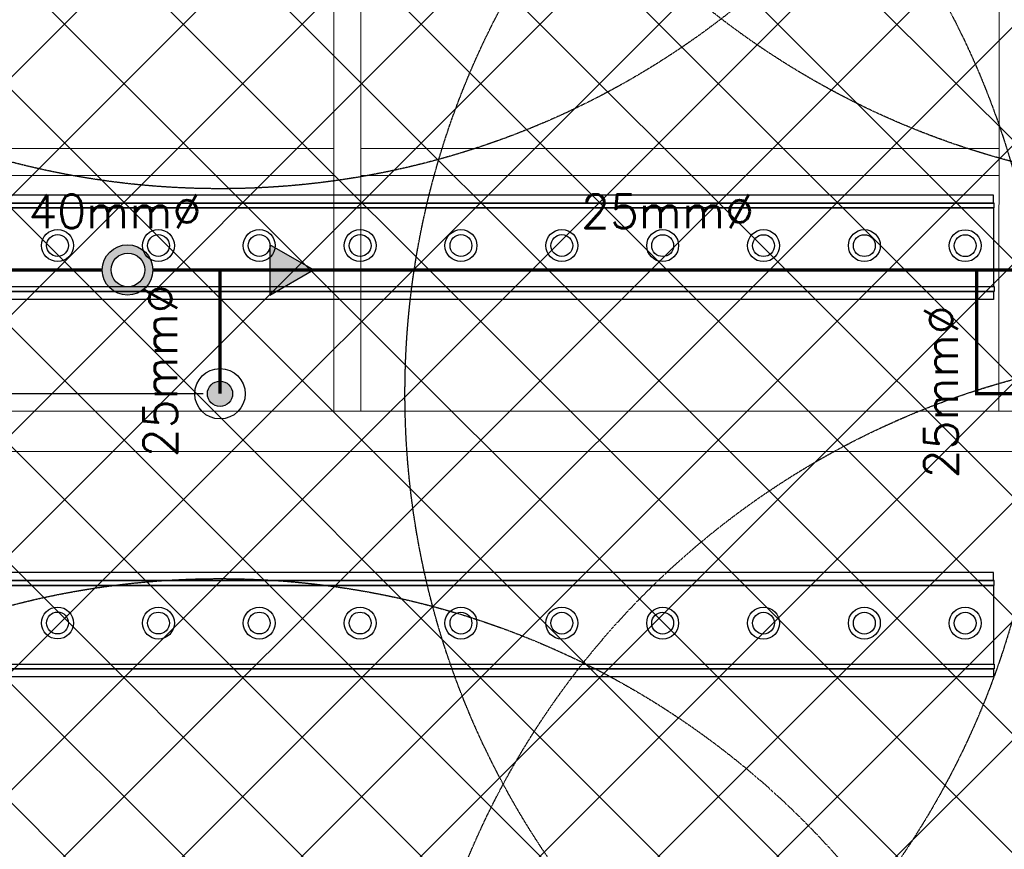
# Model space of a CAD drawing. Header units: millimetres. Extents: x -1753 to 37187, y -1972 to 14840.
# Tile 100 of 128: x 1104 to 4032, y 7975 to 10443. Entities that reach past the tile are written whole.
import ezdxf
from ezdxf.enums import TextEntityAlignment as Align

# ---------------------------------------------------------------- set-up
doc = ezdxf.new("R2010")
doc.units = ezdxf.units.MM
doc.header["$LTSCALE"] = 2
doc.header["$MEASUREMENT"] = 0
doc.header["$PDMODE"] = 3
doc.linetypes.add('DASHED', pattern=[0.75, 0.5, -0.25])
doc.linetypes.add('HIDDEN', pattern=[0.375, 0.25, -0.125])
for name, color, linetype, true_color in [('FIRE-SPKLR-EQP', 1, 'Continuous', 0xff0000), ('FIRE-SPKLR-EQP-MPA-12SM-C', 3, 'HIDDEN', 0x00ff00), ('FIRE-SPKLR-PIPE', 1, 'Continuous', 0xff0000)]:
    doc.layers.add(name, color=color, linetype=linetype, true_color=true_color)
doc.layers.add('FIRE-SPKLR-TEXT', color=7, linetype='Continuous')
doc.layers.add('GREY SCALE', color=9, linetype='Continuous', lineweight=0, true_color=0x808080)
doc.layers.add('RCP LAYER', color=9, linetype='Continuous', lineweight=0, true_color=0x808080)
doc.layers.add('S-BEAM', color=12, linetype='Continuous', lineweight=9)
doc.styles.add('Romans', font='Romans.shx')
doc.styles.get("Standard").update_dxf_attribs({"font": 'times.ttf'})
doc.dimstyles.new('Closed_filled-Romans-100', dxfattribs={"dimtxt": 100, "dimasz": 100, "dimexe": 50, "dimexo": 50, "dimgap": 50, "dimtad": 1, "dimdec": 0, "dimzin": 0, "dimdsep": 46, "dimtxsty": 'Romans', "dimcen": 0.09, "dimadec": 0, "dimazin": 0, "dimtfac": 1, "dimtdec": 0, "dimtofl": 0, "dimtmove": 0, "dimatfit": 3, "dimfxl": 1, "dimtolj": 1, "dimtzin": 0, "dimarcsym": 0})

# ---------------------------------------------------------------- blocks, each defined once
blk = doc.blocks.new('SPKLR-EQP-PENDENT-68C')
at = {"layer": 'FIRE-SPKLR-EQP'}
h = blk.add_hatch(color=256, dxfattribs=at)
h.dxf.hatch_style = 1
h.paths.add_polyline_path([(37.5, 0, 1), (-37.5, 0, 1)])
for radius in [75, 37.5]:
    blk.add_circle((0, 0), radius, dxfattribs=at)
at = {"layer": 'FIRE-SPKLR-EQP-MPA-12SM-C', "linetype": 'DASHED'}
blk.add_circle((0, 0), 2450, dxfattribs=at)
blk = doc.blocks.new('*D76')
at = {"color": 0, "lineweight": -2, "transparency": 16777216}
for p, q in [((1650, 9330), (-1637.7, 9330)), ((-1587.7, 9230), (-1587.7, 6430)), ((1650, 6330), (-1637.7, 6330))]:
    blk.add_line(p, q, dxfattribs=at)
at = {"color": 0, "lineweight": -3, "transparency": 16777216}
for points in [[(-1604.4, 9230), (-1571, 9230), (-1587.7, 9330)], [(-1604.4, 6430), (-1571, 6430), (-1587.7, 6330)]]:
    blk.add_solid(points, dxfattribs=at)
at = {"layer": 'Defpoints', "color": 0, "lineweight": -3, "transparency": 16777216}
for p in [(1700, 9330), (-1587.7, 6330), (1700, 6330)]:
    blk.add_point(p, dxfattribs=at)
at = {"color": 0, "transparency": 16777216, "insert": (-1687.7, 7830), "char_height": 100, "attachment_point": 5, "rotation": 90, "style": 'Romans'}
blk.add_mtext('\\A1;3000', dxfattribs=at)
blk = doc.blocks.new('DIAL-LT-NDE-ZZ-M3-S-201_rvt-6-RCP-Store 05 at Node L5 Level')
at = {"layer": 'S-BEAM', "color": 7}
for p, q in [((-519368.4, 151684), (-519368.3, 153498.9)), ((-519368.4, 151684), (-519368.3, 153498.9)), ((-519288.3, 153498.9), (-519288.4, 151684)), ((-519288.3, 153498.9), (-519288.4, 151684)), ((-517390.4, 151684), (-517390.3, 153498.7)), ((-517390.4, 151684), (-517390.3, 153498.7)), ((-521199.5, 152465.3), (-519368.3, 152465.3)), ((-521199.5, 152465.3), (-519368.3, 152465.3)), ((-519368.3, 152455.7), (-519368.3, 152465.3)), ((-519368.3, 152455.7), (-519368.3, 152465.3)), ((-519288.3, 152465.3), (-517390.3, 152465.3)), ((-519288.3, 152465.3), (-519288.3, 152455.7)), ((-519288.3, 152465.3), (-517390.3, 152465.3)), ((-519288.3, 152465.3), (-519288.3, 152455.7)), ((-517390.3, 152455.7), (-517390.3, 152465.3)), ((-517390.3, 152455.7), (-517390.3, 152465.3)), ((-519368.3, 152394.9), (-519368.3, 152455.7)), ((-519368.3, 152394.9), (-519368.3, 152455.7)), ((-519288.3, 152455.7), (-519288.3, 152394.9)), ((-519288.3, 152455.7), (-519288.3, 152394.9)), ((-517390.3, 152394.9), (-517390.3, 152455.7)), ((-517390.3, 152394.9), (-517390.3, 152455.7)), ((-519368.3, 152385.3), (-521199.5, 152385.3)), ((-519368.3, 152385.3), (-521199.5, 152385.3)), ((-519368.3, 152385.3), (-519368.3, 152394.9)), ((-519368.3, 152385.3), (-519368.3, 152394.9)), ((-519288.3, 152394.9), (-519288.3, 152385.3)), ((-519288.3, 152394.9), (-519288.3, 152385.3)), ((-517390.3, 152385.3), (-519288.3, 152385.3)), ((-517390.3, 152385.3), (-519288.3, 152385.3)), ((-517390.3, 152385.3), (-517390.3, 152394.9)), ((-517390.3, 152385.3), (-517390.3, 152394.9)), ((-520715.1, 151684), (-515477.3, 151684)), ((-520715.1, 151684), (-515477.3, 151684)), ((-515477.3, 151564), (-520713.1, 151564)), ((-515477.3, 151564), (-520713.1, 151564))]:
    blk.add_line(p, q, dxfattribs=at)
blk = doc.blocks.new('A$Cbdc54e46')
at = {"color": 100, "lineweight": 5}
blk.add_blockref('DIAL-LT-NDE-ZZ-M3-S-201_rvt-6-RCP-Store 05 at Node L5 Level', (503706.9, -156235.5), dxfattribs=at)
blk = doc.blocks.new('A$Cf662d679')
blk.add_blockref('A$Cbdc54e46', (0, 0))
blk = doc.blocks.new('SPKLR-PIPE-REDUCER')
at = {"layer": 'FIRE-SPKLR-EQP'}
h = blk.add_hatch(color=256, dxfattribs=at)
h.dxf.hatch_style = 1
h.paths.add_polyline_path([(79.9, 0), (-50, 75), (-50, -75)])
blk.add_lwpolyline([(79.9, 0), (-50, 75), (-50, -75)], close=True, dxfattribs=at)
blk = doc.blocks.new('RCP LAYOUT')
at = {"layer": 'GREY SCALE', "lineweight": -3}
for p, q in [((200, 9392.4), (4187.6, 13380)), ((200, 9038.8), (4541.2, 13380)), ((200, 8685.3), (4894.7, 13380)), ((200, 8331.7), (5248.3, 13380)), ((200, 7978.2), (5601.8, 13380)), ((200, 7271.1), (6308.9, 13380)), ((200, 6917.5), (6662.5, 13380)), ((200, 6564), (7016, 13380)), ((200, 6210.4), (7369.6, 13380)), ((200, 5856.9), (7723.1, 13380)), ((200, 5149.7), (8430.3, 13380)), ((200, 4796.2), (8783.8, 13380)), ((277.4, 4520), (9137.4, 13380)), ((10245.6, 3542.9), (408.6, 13380)), ((5890, 8252.1), (762.1, 13380)), ((200, 7624.6), (5890, 13314.6)), ((10125.7, 3309.3), (200, 13235)), ((10011.5, 3070), (200, 12881.5)), ((9457.9, 3270), (200, 12527.9)), ((9104.4, 3270), (200, 12174.4)), ((5990.8, 6030), (200, 11820.8)), ((8397.3, 3270), (200, 11467.3)), ((200, 5503.3), (5890.1, 11193.4)), ((8043.7, 3270), (200, 11113.7)), ((7690.2, 3270), (200, 10760.2)), ((7336.6, 3270), (200, 10406.6)), ((6983, 3270), (200, 10053)), ((4000.4, 9920.8), (367, 9920.8)), ((367, 9897), (4000.4, 9897)), ((4001.7, 9897.1), (418, 9897.1)), ((4000.4, 9897), (4000.4, 9920.8)), ((4001.7, 9882.7), (4001.7, 9897.1)), ((4000.7, 9882.7), (378.1, 9882.7)), ((418, 9882.7), (4001.7, 9882.7)), ((4000.7, 9649), (4000.7, 9882.7)), ((5979.5, 3920), (200, 9699.5)), ((367, 9634.6), (4000.4, 9634.6)), ((378.1, 9649), (4000.7, 9649)), ((418, 9649), (4001.7, 9649)), ((4001.7, 9634.6), (418, 9634.6)), ((4000.4, 9634.6), (4000.4, 9610.8)), ((4001.7, 9649), (4001.7, 9634.6)), ((4000.4, 9610.8), (367, 9610.8)), ((5625.9, 3920), (200, 9345.9)), ((5272.4, 3920), (200, 8992.4)), ((4000.4, 8797.8), (367, 8797.8)), ((4000.4, 8774), (4000.4, 8797.8)), ((367, 8774), (4000.4, 8774)), ((4000.7, 8759.7), (378.1, 8759.7)), ((4001.7, 8774), (418, 8774)), ((418, 8759.7), (4001.7, 8759.7)), ((4000.7, 8526), (4000.7, 8759.7)), ((4001.7, 8759.7), (4001.7, 8774)), ((378.1, 8526), (4000.7, 8526)), ((418, 8526), (4001.7, 8526)), ((4001.7, 8526), (4001.7, 8511.6)), ((367, 8511.6), (4000.4, 8511.6)), ((4001.7, 8511.6), (418, 8511.6)), ((4000.4, 8511.6), (4000.4, 8487.8)), ((4000.4, 8487.8), (367, 8487.8))]:
    blk.add_line(p, q, dxfattribs=at)
for centre, radius in [((1216.9, 9771), 47.5), ((1516.8, 9770.9), 47.5), ((1816.7, 9770.9), 47.5), ((2116.6, 9770.9), 47.5), ((2416.5, 9770.8), 47.5), ((2716.4, 9770.8), 47.5), ((3016.3, 9770.7), 47.5), ((3316.2, 9770.7), 47.5), ((3616.1, 9770.7), 47.5), ((3916, 9770.6), 47.5), ((1216.9, 9771), 32.5), ((1516.8, 9770.9), 32.5), ((1816.7, 9770.9), 32.5), ((2116.6, 9770.9), 32.5), ((2416.5, 9770.8), 32.5), ((2716.4, 9770.8), 32.5), ((3016.3, 9770.7), 32.5), ((3316.2, 9770.7), 32.5), ((3616.1, 9770.7), 32.5), ((3916, 9770.6), 32.5), ((1216.9, 8648), 47.5), ((1216.9, 8648), 32.5), ((1516.8, 8647.9), 47.5), ((1516.8, 8647.9), 32.5), ((1816.7, 8647.9), 47.5), ((1816.7, 8647.9), 32.5), ((2116.6, 8647.9), 47.5), ((2116.6, 8647.9), 32.5), ((2416.5, 8647.8), 47.5), ((2416.5, 8647.8), 32.5), ((2716.4, 8647.8), 47.5), ((2716.4, 8647.8), 32.5), ((3016.3, 8647.7), 47.5), ((3016.3, 8647.7), 32.5), ((3316.2, 8647.7), 47.5), ((3316.2, 8647.7), 32.5), ((3616.1, 8647.7), 47.5), ((3616.1, 8647.7), 32.5), ((3916, 8647.6), 47.5), ((3916, 8647.6), 32.5)]:
    blk.add_circle(centre, radius, dxfattribs=at)
for tag, p in [('EXIT', (2198, 13730)), ('EXIT', (15225, 13730)), ('E', (15530, 8870)), ('E', (15530, 7670)), ('E', (15530, 5870)), ('E', (15530, 4670)), ('EXIT', (13114.9, 3718.6)), ('E', (11657, 3149.9)), ('E', (13457, 3149.9)), ('E', (15257, 3149.7)), ('E', (16457.4, 3149.8)), ('EXIT', (15988.3, 2270)), ('E', (1505, 1600)), ('E', (2705, 1600)), ('E', (3905, 1600)), ('E', (5105, 1600)), ('E', (6305, 1600)), ('E', (7505, 1600)), ('E', (8705, 1600)), ('E', (11657, 1349.9)), ('E', (13557, 1350)), ('E', (14757, 1350)), ('EXIT', (6723.5, 950))]:
    blk.add_attdef(tag, text='', height=100, dxfattribs=at).set_placement(p, align=Align.MIDDLE_CENTER)
blk.add_attdef('E', text='', height=100, rotation=44.9147, dxfattribs=at).set_placement((13564.5, 5892.8), align=Align.MIDDLE_CENTER)

msp = doc.modelspace()

# ---------------------------------------------------------------- hatches: boundary and pattern name
at = {"layer": 'FIRE-SPKLR-EQP'}
h = msp.add_hatch(color=256, dxfattribs=at)
h.dxf.hatch_style = 1
h.paths.add_polyline_path([(1350, 9698.4, 1), (1500, 9698.4, 1)])
h.paths.add_polyline_path([(1476, 9698.5, -1), (1376, 9698.5, -1)], flags=16)

# ---------------------------------------------------------------- linework, layer by layer
for centre, radius in [((1425, 9698.4), 75), ((1426, 9698.5), 50)]:
    msp.add_circle(centre, radius, dxfattribs=at)
at = {"layer": 'FIRE-SPKLR-PIPE', "lineweight": -3, "const_width": 10}
for points in [[(1350, 9698.4), (1017.9, 9698.4)], [(1500, 9698.4), (4350, 9698.4)], [(1700, 9330), (1700, 9698.4)], [(4700, 9330), (3950, 9330), (3950, 9698.4)]]:
    msp.add_lwpolyline(points, dxfattribs=at)

# ---------------------------------------------------------------- block references
at = {"layer": 'FIRE-SPKLR-EQP'}
for name, p in [('SPKLR-EQP-PENDENT-68C', (1700, 12390)), ('SPKLR-EQP-PENDENT-68C', (4681.2, 12390)), ('SPKLR-EQP-PENDENT-68C', (1700, 9330)), ('SPKLR-EQP-PENDENT-68C', (4700, 9330)), ('SPKLR-PIPE-REDUCER', (1898, 9698.4)), ('SPKLR-EQP-PENDENT-68C', (4700, 7007.3)), ('SPKLR-EQP-PENDENT-68C', (1700, 6330))]:
    msp.add_blockref(name, p, dxfattribs=at)
at = {"layer": 'GREY SCALE', "lineweight": -3}
msp.add_blockref('RCP LAYOUT', (0, 0), dxfattribs=at)
at = {"layer": 'RCP LAYER'}
msp.add_blockref('A$Cf662d679', (17700, 13830), dxfattribs=at)

# ---------------------------------------------------------------- texts
at = {"layer": 'FIRE-SPKLR-TEXT', "char_height": 100, "attachment_point": 5}
for s, insert in [('\\pxqc;{\\Fromans|c0;40mm%%C}', (1387.5, 9872.7)), ('\\pxqc;{\\Fromans|c0;25mm%%C}', (3030.9, 9872.7))]:
    msp.add_mtext_dynamic_manual_height_columns(s, width=1000, gutter_width=15540.7, heights=[500], dxfattribs=dict(at, insert=insert))
at = {"layer": 'FIRE-SPKLR-TEXT', "char_height": 100, "attachment_point": 5, "rotation": 90}
for insert in [(1522.4, 9398.5), (3844.4, 9335.7)]:
    msp.add_mtext_dynamic_manual_height_columns('\\pxqc;{\\Fromans|c0;25mm%%C}', width=1000, gutter_width=15540.7, heights=[500], dxfattribs=dict(at, insert=insert))

# ---------------------------------------------------------------- dimensions: what is measured, and where the dimension line sits
dim = msp.add_linear_dim(base=(-1587.7, 6330), p1=(1700, 9330), p2=(1700, 6330), angle=90, dimstyle='Closed_filled-Romans-100')
dim.commit()
dim.dimension.update_dxf_attribs({"geometry": '*D76', "text_midpoint": (-1587.7, 7830), "dimtype": 160})

doc.saveas('drawing.dxf')
